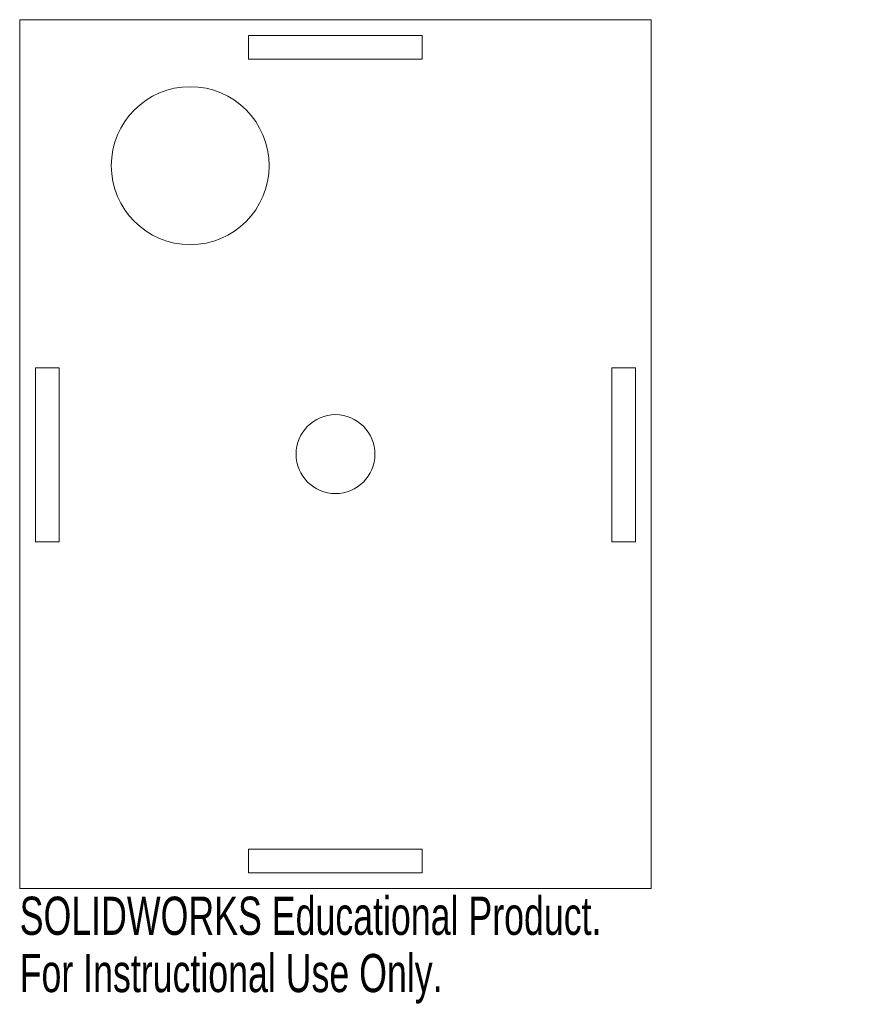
# Model space of a CAD drawing. Header units: millimetres. Extents: x -80 to 28, y -125 to 0.
import ezdxf

# ---------------------------------------------------------------- set-up
doc = ezdxf.new("R2010")
doc.units = ezdxf.units.MM
doc.styles.add('SLDTEXTSTYLE0', font='TXT', dxfattribs={"width": 0.7})

msp = doc.modelspace()

# ---------------------------------------------------------------- linework, layer by layer
at = {"color": 7, "linetype": 'Continuous', "lineweight": 15}
for p, q in [((-80, 0), (0, 0)), ((-80, -110), (-80, 0)), ((0, 0), (0, -110)), ((-51.02, -5), (-51.02, -2)), ((-51.02, -2), (-29.02, -2)), ((-29.02, -2), (-29.02, -5)), ((-29.02, -5), (-51.02, -5)), ((-78, -44.09), (-75, -44.09)), ((-78, -66.09), (-78, -44.09)), ((-75, -44.09), (-75, -66.09)), ((-5, -66.09), (-5, -44.09)), ((-5, -44.09), (-2, -44.09)), ((-2, -44.09), (-2, -66.09)), ((-75, -66.09), (-78, -66.09)), ((-2, -66.09), (-5, -66.09)), ((-51.02, -108), (-51.02, -105)), ((-51.02, -105), (-29.02, -105)), ((-29.02, -105), (-29.02, -108)), ((-29.02, -108), (-51.02, -108)), ((0, -110), (-80, -110))]:
    msp.add_line(p, q, dxfattribs=at)
for centre, radius in [((-58.4, -18.48), 10), ((-40, -55), 5)]:
    msp.add_circle(centre, radius, dxfattribs=at)

# ---------------------------------------------------------------- texts
at = {"color": 7, "linetype": 'Continuous', "char_height": 4.8336, "attachment_point": 1, "style": 'SLDTEXTSTYLE0'}
for s, insert in [('SOLIDWORKS Educational Product.', (-80, -111.02)), ('For Instructional Use Only.', (-80, -118.27))]:
    msp.add_mtext(s, dxfattribs=dict(at, insert=insert))

doc.saveas('drawing.dxf')
